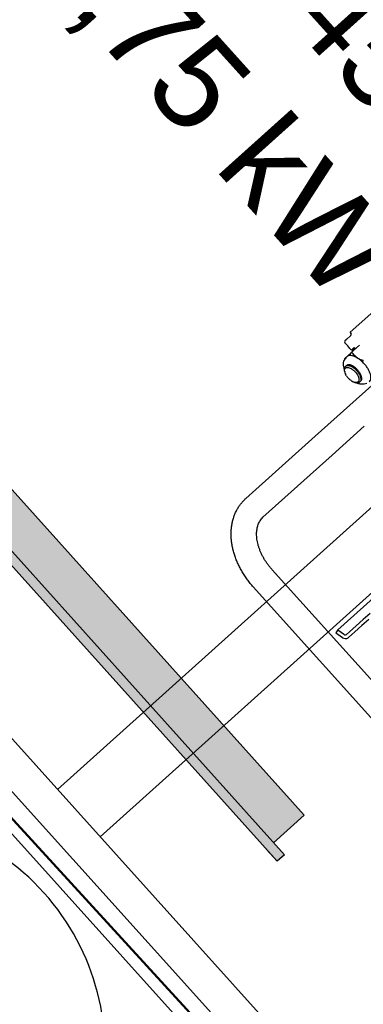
# Model space of a CAD drawing. Header units: millimetres. Extents: x -5775 to 84228, y -103402 to 6925.
# Tile 27 of 42: x 65622 to 65864, y -80153 to -79457. Entities that reach past the tile are written whole.
import ezdxf
from ezdxf.enums import TextEntityAlignment as Align

# ---------------------------------------------------------------- set-up
doc = ezdxf.new("R2010")
doc.units = ezdxf.units.MM
doc.header["$LTSCALE"] = 0.4
for name, color, linetype, lineweight in [('PI--XREF_Baukörper', 252, 'Continuous', 18), ('Pi_lü_zu_ge_00_blau', 153, 'Continuous', 35), ('PI_THVL_Heizungsleitung-Vorlauf', 230, 'Continuous', 50)]:
    doc.layers.add(name, color=color, linetype=linetype, lineweight=lineweight)
doc.layers.add('RLT 1', color=253, linetype='Continuous')
doc.styles.add('Arial', font='arial.ttf', dxfattribs={"width": 0.95, "height": 1.8})

# ---------------------------------------------------------------- blocks, each defined once
blk = doc.blocks.new('RLT1')
at = {"layer": 'RLT 1', "ltscale": 10}
for p, q in [((24596.55, -78868.96), (27053.98, -81601.47)), ((27042.48, -81551.3), (24645.23, -78885.7)), ((27025.74, -81599.98), (24595.05, -78897.2)), ((25648.26, -80001.01), (26350.91, -79369.1)), ((25678.35, -80034.47), (26381, -79402.56))]:
    blk.add_line(p, q, dxfattribs=at)
at = {"layer": 'RLT 1'}
for p, q in [((25951.64, -79591), (25854.82, -79678.07)), ((25854.71, -79680.77), (25854.66, -79680.82)), ((25854.71, -79680.77), (25854.66, -79680.82)), ((25855.06, -79680.46), (25854.71, -79680.77)), ((25855.06, -79680.46), (25854.71, -79680.77)), ((25854.92, -79678.49), (25854.93, -79678.5)), ((25854.93, -79678.5), (25854.93, -79678.5)), ((25854.93, -79678.5), (25855.48, -79679.12)), ((25855.1, -79680.42), (25855.06, -79680.46)), ((25855.1, -79680.42), (25855.06, -79680.46)), ((25855.19, -79680.34), (25855.19, -79680.34)), ((25855.19, -79680.34), (25855.19, -79680.34)), ((25851.01, -79685.44), (25853, -79687.65)), ((25851.43, -79683.72), (25851.09, -79684.03)), ((25851.42, -79683.73), (25851.4, -79683.75)), ((25851.66, -79683.51), (25851.42, -79683.73)), ((25851.66, -79683.51), (25851.43, -79683.72)), ((25851.69, -79683.49), (25851.66, -79683.51)), ((25851.69, -79683.49), (25851.66, -79683.51)), ((25852.43, -79682.82), (25851.69, -79683.49)), ((25852.43, -79682.82), (25851.69, -79683.49)), ((25852.53, -79682.73), (25852.43, -79682.82)), ((25852.53, -79682.73), (25852.43, -79682.82)), ((25852.58, -79682.68), (25852.53, -79682.73)), ((25852.58, -79682.68), (25852.53, -79682.73)), ((25854.66, -79680.82), (25852.58, -79682.68)), ((25854.66, -79680.82), (25852.58, -79682.68)), ((25854.64, -79689.58), (25853, -79687.65)), ((25855.33, -79692.64), (25861.44, -79687.14)), ((25852.33, -79695.34), (25854.26, -79693.6)), ((25854.26, -79693.6), (25854.91, -79693.02)), ((25854.8, -79693.62), (25854.41, -79693.97)), ((25854.55, -79694.01), (25854.68, -79693.9)), ((25855.32, -79690.32), (25854.64, -79689.58)), ((25854.8, -79693.62), (25854.91, -79693.02)), ((25854.91, -79693.02), (25855.33, -79692.64)), ((25856.37, -79690.04), (25856.02, -79690.35)), ((25856.02, -79690.35), (25856.06, -79690.32)), ((25856.03, -79690.34), (25856.02, -79690.35)), ((25856.06, -79690.32), (25856.37, -79690.04)), ((25857.04, -79689.43), (25856.37, -79690.04)), ((25857.02, -79690.39), (25856.71, -79690.68)), ((25856.72, -79690.66), (25856.71, -79690.68)), ((25856.71, -79690.68), (25856.71, -79690.68)), ((25857.02, -79690.39), (25856.72, -79690.66)), ((25856.92, -79693.27), (25856.81, -79693.87)), ((25857.25, -79690.18), (25857.02, -79690.39)), ((25857.67, -79688.87), (25857.04, -79689.43)), ((25857.15, -79694.31), (25857.5, -79694)), ((25858.11, -79689.41), (25857.25, -79690.18)), ((25857.67, -79688.87), (25858.14, -79689.39)), ((25851.03, -79696.51), (25851.1, -79696.45)), ((25851.1, -79696.45), (25851.25, -79696.31)), ((25851.25, -79696.31), (25852.29, -79695.38)), ((25851.52, -79702.02), (25852.08, -79701.51)), ((25852.29, -79695.38), (25852.31, -79695.35)), ((25852.33, -79695.37), (25852.3, -79695.4)), ((25852.31, -79695.35), (25852.33, -79695.34)), ((25850.86, -79705.47), (25850.76, -79704.66)), ((25850.76, -79704.66), (25850.76, -79704.66)), ((25851.52, -79702.02), (25851.53, -79702.01)), ((25830.02, -79751.47), (25874.41, -79711.56)), ((25858.04, -79713.46), (25858.85, -79713.65)), ((25861.55, -79713.17), (25862.11, -79712.66)), ((25842.06, -79764.86), (25864.73, -79744.47)), ((25830.02, -79751.47), (25781.19, -79795.4)), ((25842.06, -79764.86), (25793.22, -79808.78)), ((25799.76, -79845.94), (26009.06, -80078.67)), ((25786.37, -79857.98), (25995.67, -80090.71)), ((25846.1, -79888.34), (25871.01, -79865.93)), ((25863.93, -79881.03), (25859.06, -79885.41)), ((25867.82, -79880.89), (25862.95, -79885.27)), ((25868.8, -79876.65), (25863.93, -79881.03)), ((25846.1, -79888.34), (25844.63, -79890.36)), ((25846.1, -79888.34), (25846.7, -79888.77)), ((25846.7, -79888.77), (25850.01, -79891.18)), ((25859.06, -79885.41), (25854.18, -79889.79)), ((25862.95, -79885.27), (25858.07, -79889.66)), ((25844.63, -79890.36), (25846.09, -79891.42)), ((25846.09, -79891.42), (25849.27, -79893.74)), ((25849.4, -79893.81), (25849.41, -79893.77)), ((25850.01, -79891.18), (25850.74, -79891.71)), ((25854.18, -79889.79), (25852.13, -79891.64)), ((25858.07, -79889.66), (25853.8, -79893.5))]:
    blk.add_line(p, q, dxfattribs=at)
blk.add_lwpolyline([(25854.82, -79678.07), (25854.82, -79678.07), (25854.81, -79678.13), (25854.81, -79678.24), (25854.85, -79678.39), (25854.92, -79678.49)], dxfattribs=at)
for centre, radius, start, end in [((25854.35, -79679.5), 1.19, 309.14697, 18.60368), ((25851.75, -79684.77), 1, 131.966, 221.966), ((25875.1, -79685.33), 22.42, 201.63779, 202.65626), ((25855.69, -79689.98), 0.5, 222.466, 311.96617), ((25857.24, -79691.27), 0.8, 131.966, 202.98966), ((25868.3, -79685.01), 14.06, 213.61281, 215.95396), ((25866.86, -79686.68), 12.51, 216.81782, 217.65781), ((25857.81, -79696.98), 6.8, 176.02765, 178.63721), ((25858.16, -79696.99), 7.15, 178.6211, 179.26607), ((25858.35, -79696.99), 7.33, 179.26699, 180.11617), ((25856.98, -79700.44), 6.88, 149.37138, 149.65904), ((25856.96, -79700.43), 6.86, 148.7608, 149.37153), ((25856.94, -79700.42), 6.83, 147.95276, 148.76094), ((25856.92, -79700.41), 6.82, 147.65443, 147.95241), ((25856.92, -79700.4), 6.81, 132.68424, 147.67181), ((25854.19, -79697.45), 2.79, 131.65258, 131.96589), ((25911.83, -79699.14), 48.17, 178.47361, 179.0854), ((25869.28, -79677.97), 21.32, 255.13372, 255.72234), ((25863.24, -79699.92), 13.32, 199.98469, 200.31836), ((25855.42, -79704.95), 4.59, 186.54883, 190.63632), ((25860.11, -79703.53), 9.52, 204.54864, 205.8531), ((25862.85, -79701.9), 12.71, 212.87573, 221.99989), ((25863.04, -79701.74), 12.96, 221.9552, 225.68775), ((25862.84, -79701.95), 12.67, 225.69864, 226.46819), ((25862.77, -79702.03), 12.56, 226.46805, 227.33599), ((25862.69, -79702.11), 12.45, 227.33605, 228.16221), ((25862.63, -79702.18), 12.35, 228.16245, 228.80222), ((25861.44, -79703.71), 10.41, 234.70124, 235.7029), ((25861.31, -79703.9), 10.18, 235.70434, 236.3411), ((25860.01, -79706.22), 7.53, 243.84319, 245.43899), ((25864.79, -79701.9), 13.14, 243.17548, 244.26782), ((25784.2, -79798.75), 4.5, 131.96368, 136.46527), ((25851.39, -79890.82), 3.6, 233.966, 236.27231), ((25851.39, -79890.82), 3.6, 236.27231, 300.81584), ((25851.39, -79890.82), 1.1, 233.966, 311.966), ((25851.39, -79890.82), 3.6, 300.81584, 311.966)]:
    blk.add_arc(centre, radius, start, end, dxfattribs=at)
for points, start_tangent, end_tangent in [([(25868.25, -79713.06), (25869.03, -79711.96), (25869.38, -79710.46), (25869.27, -79708.65), (25868.71, -79706.62), (25867.73, -79704.47), (25866.38, -79702.31), (25864.72, -79700.24), (25862.83, -79698.37), (25860.82, -79696.79), (25858.79, -79695.59), (25856.83, -79694.82), (25855.04, -79694.52), (25853.51, -79694.71), (25852.34, -79695.36)], (0.739874, 0.672745), (-0.747187, -0.664614)), ([(25854.55, -79694.01), (25854.5, -79694.04), (25854.45, -79694.03), (25854.41, -79693.97)], (-0.743542, -0.668689), (-0.385321, 0.922782)), ([(25854.8, -79693.62), (25854.77, -79693.73), (25854.73, -79693.83), (25854.68, -79693.9)], (-0.17468, -0.984625), (-0.743542, -0.668689)), ([(25856.59, -79692.8), (25855.95, -79692.69), (25855.33, -79692.64)], (-0.979552, 0.201192), (-0.999342, 0.036265)), ([(25856.85, -79694.17), (25856.82, -79694.09), (25856.8, -79693.99), (25856.81, -79693.87)], (-0.599295, 0.800528), (0.17468, 0.984625)), ([(25857.15, -79694.31), (25857.08, -79694.35), (25857.02, -79694.36), (25856.96, -79694.32)], (-0.743542, -0.668689), (-0.610966, 0.791657)), ([(25857.5, -79694), (25858.48, -79695.04), (25859.57, -79695.92), (25860.79, -79696.68), (25862.15, -79697.32), (25863.68, -79697.86)], (0.644847, -0.764312), (0.958039, -0.286639)), ([(25850.72, -79704.48), (25850.19, -79702.53), (25850.05, -79700.32), (25850.39, -79698.44), (25851.04, -79696.96)], (-0.341746, 0.939792), (0.505145, 0.863034)), ([(25851.53, -79702.01), (25851.81, -79701.8), (25852.12, -79701.65)], (0.741957, 0.670447), (0.932051, 0.362327)), ([(25859.89, -79704.58), (25858.21, -79702.97), (25856.41, -79701.78), (25854.68, -79701.1), (25853.19, -79701.01), (25852.08, -79701.51)], (-0.668689, 0.743542), (-0.743542, -0.668689)), ([(25852.12, -79701.65), (25852.77, -79701.5), (25853.81, -79701.54), (25854.84, -79701.83), (25855.81, -79702.26), (25856.7, -79702.79), (25857.49, -79703.36), (25858.19, -79703.95), (25858.8, -79704.53), (25859.33, -79705.08)], (0.932051, 0.362327), (0.668689, -0.743542)), ([(25863.81, -79698.58), (25863.73, -79698.54), (25863.69, -79698.47), (25863.67, -79698.37)], (-0.966519, 0.256597), (0.015874, 0.999874)), ([(25850.76, -79704.66), (25850.76, -79703.57), (25851.02, -79702.68), (25851.52, -79702.02)], (-0.117407, 0.993084), (0.743542, 0.668689)), ([(25850.86, -79705.47), (25850.84, -79704.66)], (-0.118836, 0.992914), (0.099451, 0.995042)), ([(25850.84, -79704.66), (25851.16, -79703.66), (25851.86, -79703.03), (25852.88, -79702.82), (25854.15, -79703.05), (25855.55, -79703.69), (25856.98, -79704.7), (25858.32, -79705.99)], (0.099451, 0.995042), (0.668689, -0.743542)), ([(25851.46, -79707.49), (25851.41, -79707.37), (25850.92, -79705.87), (25850.91, -79705.8)], (-0.415413, 0.909633), (-0.181735, 0.983348)), ([(25852.18, -79708.8), (25851.55, -79707.68)], (-0.541105, 0.840955), (-0.436013, 0.89994)), ([(25858.32, -79705.99), (25859.46, -79707.46), (25860.31, -79708.99), (25860.8, -79710.45), (25860.89, -79711.73), (25860.58, -79712.73), (25859.88, -79713.36), (25858.86, -79713.57)], (0.668689, -0.743542), (-0.999983, 0.005836)), ([(25859.33, -79705.08), (25860.6, -79706.71), (25861.56, -79708.41), (25862.13, -79710.04), (25862.27, -79711.49), (25861.97, -79712.63)], (0.668689, -0.743542), (-0.478894, -0.877872)), ([(25859.89, -79704.58), (25861.3, -79706.42), (25862.31, -79708.33), (25862.8, -79710.12), (25862.73, -79711.61), (25862.11, -79712.66)], (0.668689, -0.743542), (-0.743542, -0.668689)), ([(25855.42, -79712.21), (25854.76, -79711.71), (25854.49, -79711.48)], (-0.816174, 0.577807), (-0.752445, 0.658655)), ([(25856.69, -79712.97), (25856.22, -79712.72), (25855.67, -79712.38)], (-0.897653, 0.440702), (-0.842547, 0.538622)), ([(25858.03, -79713.46), (25857.67, -79713.36), (25856.88, -79713.06)], (-0.974212, 0.225636), (-0.909578, 0.415532)), ([(25858.86, -79713.57), (25858.04, -79713.47)], (-0.999983, 0.005836), (-0.974789, 0.223127)), ([(25861.55, -79713.17), (25860.84, -79713.6), (25859.92, -79713.76), (25858.85, -79713.65)], (-0.743542, -0.668689), (-0.975109, 0.221727)), ([(25866.52, -79714.18), (25864.74, -79714.72), (25862.51, -79714.76), (25860.04, -79714.15), (25859.08, -79713.74)], (-0.911819, -0.410593), (-0.900851, 0.434128)), ([(25861.97, -79712.63), (25861.55, -79713.17)], (-0.478894, -0.877872), (-0.739411, -0.673255)), ([(25786.37, -79857.98), (25784.23, -79855.47), (25782.21, -79852.86), (25780.33, -79850.17), (25778.6, -79847.4), (25777.03, -79844.57), (25775.61, -79841.67), (25774.37, -79838.75), (25773.3, -79835.78), (25772.41, -79832.8), (25771.71, -79829.82), (25771.19, -79826.85), (25770.87, -79823.91), (25770.75, -79821.01), (25770.82, -79818.16), (25771.08, -79815.39), (25771.52, -79812.71), (25772.16, -79810.12), (25772.97, -79807.64), (25773.94, -79805.28), (25775.09, -79803.04), (25776.39, -79800.92), (25777.85, -79798.94), (25779.45, -79797.1), (25781.19, -79795.4)], (-0.668689, 0.743542), (0.743542, 0.668689)), ([(25799.76, -79845.94), (25798.19, -79844.11), (25796.72, -79842.21), (25795.36, -79840.26), (25794.11, -79838.26), (25792.98, -79836.23), (25791.98, -79834.18), (25791.11, -79832.13), (25790.38, -79830.1), (25789.78, -79828.08), (25789.32, -79826.09), (25788.99, -79824.16), (25788.8, -79822.28), (25788.74, -79820.46), (25788.82, -79818.72), (25789.02, -79817.05), (25789.36, -79815.47), (25789.82, -79813.95), (25790.43, -79812.52), (25791.19, -79811.17), (25792.11, -79809.92), (25793.22, -79808.78)], (-0.668689, 0.743542), (0.743542, 0.668689))]:
    blk.add_spline(points, degree=3, dxfattribs=dict(at, start_tangent=start_tangent, end_tangent=end_tangent))
at = {"layer": 'RLT 1', "style": 'Arial'}
for s, p in [('EC 450', (25705.58, -79341.1)), ('1,75 kW', (25623.02, -79411.71))]:
    blk.add_text(s, height=65, rotation=311.966, dxfattribs=at).set_placement(p)
at = {"layer": 'RLT 1', "ltscale": 10, "style": 'Arial'}
blk.add_attdef('TYP', text='', height=40, rotation=311.966, dxfattribs=at).set_placement((27302.25, -79589.47), align=Align.MIDDLE_CENTER)

msp = doc.modelspace()

# ---------------------------------------------------------------- hatches: boundary and pattern name
at = {"layer": 'Pi_lü_zu_ge_00_blau', "linetype": 'Continuous', "lineweight": 35}
msp.add_hatch(color=153, dxfattribs=at).paths.add_polyline_path([(65822.2, -80019.29), (64889.65, -78979.11), (64867.87, -78998.65), (64860.18, -78990.1), (64855, -78994.75), (65803.27, -80051.73), (65808.29, -80047.22), (65800.61, -80038.65)])

# ---------------------------------------------------------------- linework, layer by layer
msp.add_line((64889.65, -78979.11), (65822.2, -80019.29))
at = {"extrusion": (0, 0, -1)}
for p in [(65795.58, -80043.18), (65808.3, -80047.2)]:
    msp.add_line(p, (65803.27, -80051.73), dxfattribs=at)
at = {"color": 1, "extrusion": (0, 0, -1)}
msp.add_lwpolyline([(-65493.07, -80019.51, -0.520567), (-64852.63, -80595.48, -0.703753), (-65426.96, -81237.13, -0.735506), (-66096.02, -80872.56, -0.520567), (-65677.45, -80224.53, -0.520567)], format="xyb", close=True, dxfattribs=at)
at = {"layer": 'Pi_lü_zu_ge_00_blau', "color": 7, "linetype": 'Continuous', "lineweight": 35, "flags": 128}
for points in [[(64860.18, -78990.1), (65808.3, -80047.2)], [(65803.27, -80051.73), (64855, -78994.75)], [(65822.2, -80019.29), (65800.61, -80038.65)]]:
    msp.add_lwpolyline(points, dxfattribs=at)
at = {"layer": 'PI_THVL_Heizungsleitung-Vorlauf'}
msp.add_line((62943.76, -77101.93), (65974.94, -80413.8), dxfattribs=at)

# ---------------------------------------------------------------- block references
at = {"layer": 'PI--XREF_Baukörper'}
msp.add_blockref('RLT1', (40000, 0), dxfattribs=at)

doc.saveas('drawing.dxf')
